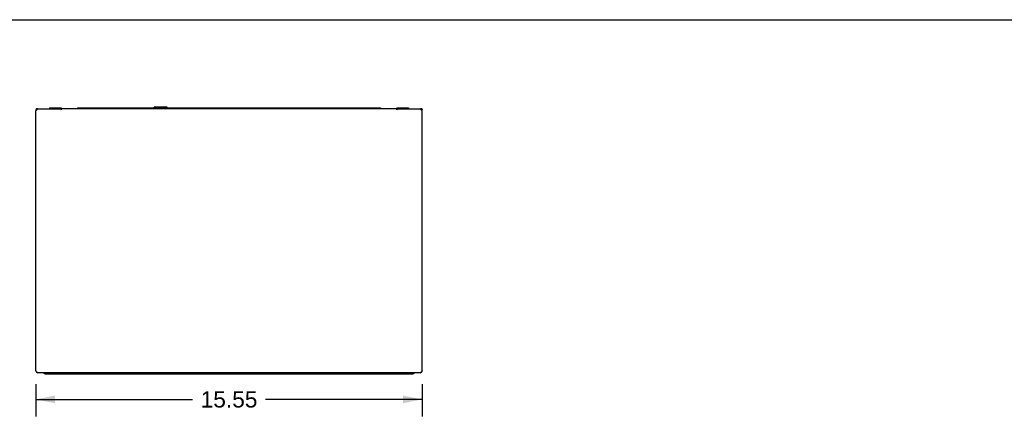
# Model space of a CAD drawing. Header units: inches. Extents: x 0 to 131, y 0 to 85.
# Tile 7 of 10: x 26 to 65, y 69 to 85. Entities that reach past the tile are written whole.
import ezdxf

# ---------------------------------------------------------------- set-up
doc = ezdxf.new("R2010")
doc.units = ezdxf.units.IN
doc.header["$LTSCALE"] = 7.192308
doc.header["$MEASUREMENT"] = 0
doc.layers.get('0').update_dxf_attribs({"linetype": 'CONTINUOUS'})
doc.layers.add('DIMENSIONS', color=7, linetype='CONTINUOUS')
doc.styles.get("Standard").update_dxf_attribs({"font": 'arial.ttf'})
doc.dimstyles.new('DIMSTYLE_1', dxfattribs={"dimtxt": 0.653846, "dimasz": 0.769231, "dimexe": 0.09, "dimexo": 0.07, "dimgap": 0.0425, "dimtad": 0, "dimtih": 1, "dimtoh": 1, "dimzin": 4, "dimdsep": 46, "dimtxsty": 'Standard', "dimblk": '_FILLED', "dimblk1": '_FILLED', "dimblk2": '_FILLED', "dimcen": 0.09, "dimazin": 1, "dimtfac": 1, "dimtdec": 3, "dimtofl": 0, "dimtmove": 0, "dimatfit": 3, "dimldrblk": '_FILLED', "dimfxl": 0, "dimtolj": 1, "dimtzin": 4, "dimarcsym": 0})

# ---------------------------------------------------------------- blocks, each defined once
blk = doc.blocks.new('_FILLED')
at = {"color": 0, "linetype": 'ByBlock'}
blk.add_solid([(0, 0), (-1, 0.2), (-1, -0.2)], dxfattribs=at)
blk = doc.blocks.new('*D1')
at = {"layer": 'DIMENSIONS', "color": 2, "linetype": 'Continuous'}
for p, q in [((26.212, 69.933), (26.212, 68.632)), ((41.764, 69.933), (41.764, 68.632)), ((26.212, 69.324), (32.519, 69.324)), ((41.764, 69.324), (35.457, 69.324))]:
    blk.add_line(p, q, dxfattribs=at)
at = {"layer": 'DIMENSIONS', "color": 2, "linetype": 'Continuous', "xscale": 0.7692307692, "yscale": 0.7692307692, "zscale": 0.7692307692, "rotation": 180}
blk.add_blockref('_FILLED', (26.212, 69.324), dxfattribs=at)
at = {"layer": 'DIMENSIONS', "color": 2, "linetype": 'Continuous', "xscale": 0.7692307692, "yscale": 0.7692307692, "zscale": 0.7692307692}
blk.add_blockref('_FILLED', (41.764, 69.324), dxfattribs=at)
at = {"layer": 'DIMENSIONS', "color": 2, "linetype": 'Continuous', "insert": (33.988, 69.651), "char_height": 0.6538, "width": 2.28482, "attachment_point": 2, "line_spacing_factor": 0.9}
blk.add_mtext('15.55', dxfattribs=at)

msp = doc.modelspace()

# ---------------------------------------------------------------- linework, layer by layer
at = {"color": 7, "linetype": 'Continuous'}
for p, q in [((0, 84.6154), (130.7692, 84.6154)), ((26.2125, 80.9493), (26.2912, 81.0279)), ((26.2125, 80.9885), (26.2125, 80.9517)), ((26.2125, 70.4719), (26.2125, 80.9493)), ((26.2912, 81.0279), (27.2361, 81.0279)), ((26.7635, 81.0594), (26.7635, 81.0303)), ((26.7635, 81.0594), (27.2363, 81.0594)), ((26.8817, 81.0594), (26.8817, 81.0303)), ((27.1181, 81.0594), (27.1181, 81.0303)), ((27.2134, 81.0279), (27.2361, 80.9886)), ((40.74, 81.0304), (27.2361, 81.0304)), ((27.2361, 81.0303), (27.2361, 80.9886)), ((27.2363, 81.0594), (27.2363, 81.0304)), ((27.8857, 81.0672), (27.8857, 81.0304)), ((27.8857, 81.0672), (40.0904, 81.0672)), ((28.3582, 81.0672), (28.3582, 81.0304)), ((30.9684, 81.0672), (30.9684, 81.0909)), ((31.496, 81.0909), (30.9684, 81.0909)), ((31.496, 81.0672), (31.496, 81.0909)), ((39.618, 81.0672), (39.618, 81.0304)), ((40.0904, 81.0672), (40.0904, 81.0304)), ((40.7399, 81.0594), (41.2127, 81.0594)), ((40.7399, 81.0594), (40.7399, 81.0304)), ((40.74, 80.9886), (40.74, 81.0302)), ((40.74, 80.9886), (40.7628, 81.0279)), ((40.74, 81.0279), (41.6849, 81.0279)), ((40.8581, 81.0594), (40.8581, 81.0303)), ((41.0945, 81.0594), (41.0945, 81.0303)), ((41.2127, 81.0594), (41.2127, 81.0303)), ((41.6849, 81.0279), (41.7637, 80.9493)), ((41.7637, 70.4719), (41.7637, 80.9493)), ((41.6849, 70.398), (26.2912, 70.398)), ((26.5865, 70.3586), (41.3897, 70.3586)), ((27.1377, 70.398), (27.1377, 70.3586)), ((27.2558, 70.398), (27.2558, 70.3586)), ((27.2952, 70.398), (27.2952, 70.3586)), ((40.681, 70.3586), (40.681, 70.398)), ((40.7204, 70.398), (40.7204, 70.3586)), ((40.8385, 70.398), (40.8385, 70.3586))]:
    msp.add_line(p, q, dxfattribs=at)
for points in [[(26.2778, 81.0231), (26.2705, 81.0206), (26.2516, 81.0137), (26.2353, 81.0071), (26.2228, 81.0007), (26.2151, 80.9945), (26.2125, 80.9885)], [(41.6984, 81.0231), (41.7057, 81.0206), (41.7245, 81.0137), (41.7406, 81.0072), (41.753, 81.0009), (41.7609, 80.9947), (41.7637, 80.9885)], [(26.2912, 70.398), (26.2781, 70.4004), (26.265, 70.4077), (26.2519, 70.4193), (26.2387, 70.4346), (26.2256, 70.4525), (26.2125, 70.4719)], [(41.7637, 70.4719), (41.7506, 70.4525), (41.7374, 70.4346), (41.7243, 70.4193), (41.7112, 70.4077), (41.6981, 70.4004), (41.6849, 70.398)]]:
    msp.add_lwpolyline(points, dxfattribs=at)
for centre, radius, start, end in [((26.2519, 80.9885), 0.0394, 57.2714, 180), ((41.7243, 80.9885), 0.0394, 0, 122.66958), ((26.2912, 70.4767), 0.0787, 184.36946, 270), ((26.5865, 70.4373), 0.0787, 213.86103, 270), ((41.3897, 70.4373), 0.0787, 270, 329.88818), ((41.6849, 70.4767), 0.0787, 270, 355.58738)]:
    msp.add_arc(centre, radius, start, end, dxfattribs=at)

# ---------------------------------------------------------------- dimensions: what is measured, and where the dimension line sits
at = {"layer": 'DIMENSIONS', "color": 2, "linetype": 'Continuous'}
dim = msp.add_linear_dim(base=(26.2125, 69.3239), p1=(41.7637, 68.5616), p2=(26.2125, 68.5616), angle=180, dimstyle='DIMSTYLE_1', dxfattribs=at)
dim.commit()
dim.dimension.update_dxf_attribs({"geometry": '*D1', "text_midpoint": (34.0183, 69.3203), "dimtype": 160})

doc.saveas('drawing.dxf')
